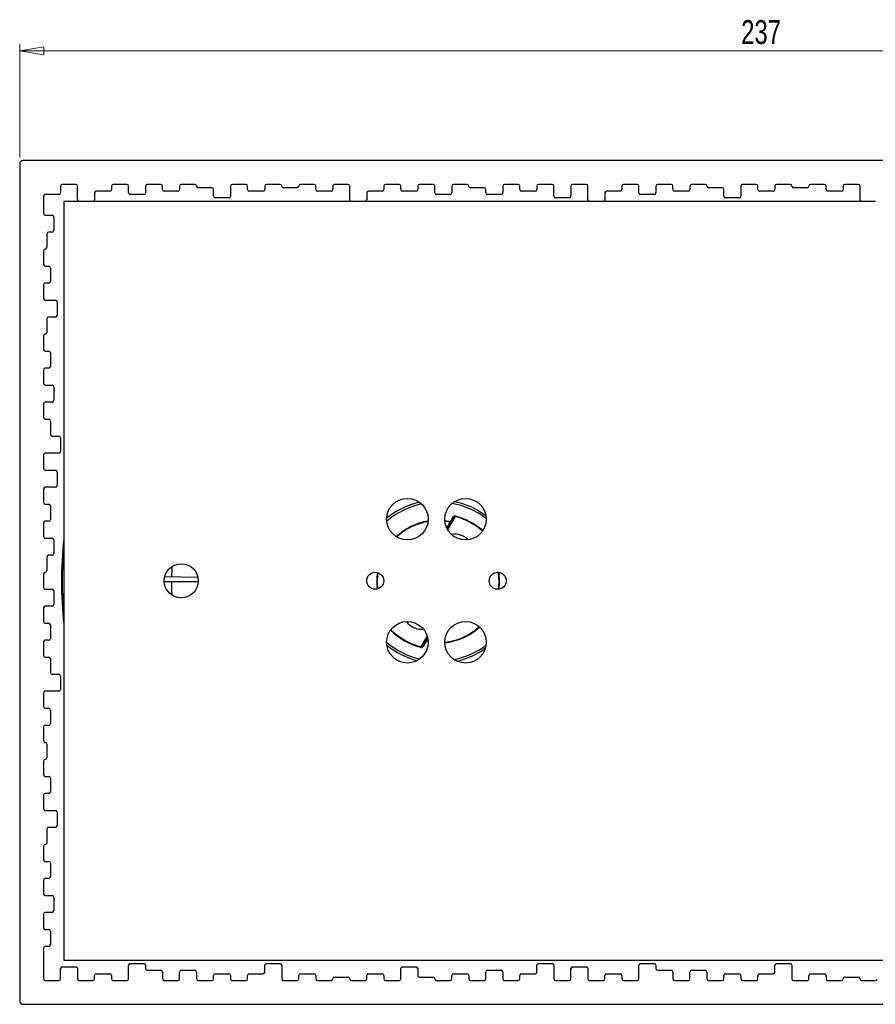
# Model space of a CAD drawing. Header units: millimetres. Extents: x 516 to 1010, y 396 to 781.
# Tile 2 of 4: x 516 to 642, y 636 to 781. Entities that reach past the tile are written whole.
import ezdxf

# ---------------------------------------------------------------- set-up
doc = ezdxf.new("R2010")
doc.units = ezdxf.units.MM
doc.styles.add('SLDTEXTSTYLE0', font='TXT', dxfattribs={"width": 0.75})
doc.dimstyles.new('SLDDIMSTYLE0', dxfattribs={"dimtxt": 3.5, "dimasz": 3.556, "dimexe": 0, "dimexo": 0.0625, "dimgap": 0.875, "dimtad": 1, "dimdec": 0, "dimrnd": 1e-09, "dimzin": 12, "dimdsep": 46, "dimtxsty": 'SLDTEXTSTYLE0', "dimblk1": 'CLOSED', "dimblk2": 'CLOSED', "dimsah": 1, "dimcen": 0.09, "dimadec": 0, "dimazin": 3, "dimtfac": 1, "dimtdec": 0, "dimtofl": 0, "dimtmove": 0, "dimatfit": 3, "dimldrblk": 'CLOSED', "dimfxl": 0, "dimfrac": 2, "dimtolj": 1, "dimtzin": 12, "dimarcsym": 0})

# ---------------------------------------------------------------- blocks, each defined once
blk = doc.blocks.new('_Closed')
at = {"color": 0, "linetype": 'ByBlock', "lineweight": -2}
for p, q in [((-1, 0.166667), (0, 0)), ((-1, 0.166667), (-1, -0.166667)), ((0, 0), (-1, -0.166667)), ((0, 0), (-1, 0))]:
    blk.add_line(p, q, dxfattribs=at)
blk = doc.blocks.new('_D_1')
at = {"color": 7, "linetype": 'Continuous', "lineweight": 0}
for p, q in [((516.12, 760.47), (516.12, 777.1)), ((753.12, 760.47), (753.12, 777.1)), ((516.12, 776.1), (753.12, 776.1))]:
    blk.add_line(p, q, dxfattribs=at)
at = {"color": 7, "linetype": 'Continuous', "lineweight": 18, "xscale": 3.556, "yscale": 3.556, "rotation": 180.0000000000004}
blk.add_blockref('_Closed', (516.12, 776.1, -67.5), dxfattribs=at)
at = {"color": 7, "linetype": 'Continuous', "lineweight": 18, "xscale": 3.556, "yscale": 3.556}
blk.add_blockref('_Closed', (753.12, 776.1, -67.5), dxfattribs=at)
at = {"color": 7, "linetype": 'Continuous', "lineweight": 18, "insert": (622.15, 780.61), "char_height": 3.5, "attachment_point": 1, "style": 'SLDTEXTSTYLE0'}
blk.add_mtext('237', dxfattribs=at)

msp = doc.modelspace()

# ---------------------------------------------------------------- linework, layer by layer
at = {"color": 7, "linetype": 'Continuous', "lineweight": 25}
for p, q in [((752.62, 759.97), (516.62, 759.97)), ((516.12, 759.47), (516.12, 636.47)), ((522.12, 756.22), (522.12, 755.22)), ((524.37, 756.47), (522.37, 756.47)), ((524.62, 754.22), (524.62, 756.22)), ((529.37, 755.47), (527.37, 755.47)), ((529.62, 756.22), (529.62, 755.72)), ((531.87, 756.47), (529.87, 756.47)), ((532.12, 755.22), (532.12, 756.22)), ((534.62, 756.22), (534.62, 755.22)), ((536.87, 756.47), (534.87, 756.47)), ((537.12, 755.72), (537.12, 756.22)), ((539.37, 755.47), (537.37, 755.47)), ((539.62, 756.22), (539.62, 755.72)), ((541.87, 756.47), (539.87, 756.47)), ((544.37, 755.97), (542.37, 755.97)), ((544.62, 754.72), (544.62, 755.72)), ((547.12, 756.22), (547.12, 754.72)), ((549.37, 756.47), (547.37, 756.47)), ((549.62, 755.72), (549.62, 756.22)), ((551.87, 755.47), (549.87, 755.47)), ((552.12, 756.22), (552.12, 755.72)), ((554.37, 756.47), (552.37, 756.47)), ((556.87, 755.97), (554.87, 755.97)), ((559.37, 756.47), (557.37, 756.47)), ((559.62, 755.72), (559.62, 756.22)), ((561.87, 755.47), (559.87, 755.47)), ((562.12, 756.22), (562.12, 755.72)), ((564.37, 756.47), (562.37, 756.47)), ((564.62, 754.22), (564.62, 756.22)), ((569.37, 755.47), (567.37, 755.47)), ((569.62, 756.22), (569.62, 755.72)), ((571.87, 756.47), (569.87, 756.47)), ((572.12, 755.72), (572.12, 756.22)), ((574.37, 755.47), (572.37, 755.47)), ((574.62, 756.22), (574.62, 755.72)), ((576.87, 756.47), (574.87, 756.47)), ((577.12, 755.22), (577.12, 756.22)), ((579.62, 756.22), (579.62, 755.22)), ((581.87, 756.47), (579.87, 756.47)), ((584.37, 755.97), (582.37, 755.97)), ((584.62, 755.22), (584.62, 755.72)), ((587.12, 756.22), (587.12, 755.22)), ((589.37, 756.47), (587.37, 756.47)), ((589.62, 755.72), (589.62, 756.22)), ((591.87, 755.47), (589.87, 755.47)), ((592.12, 756.22), (592.12, 755.72)), ((594.37, 756.47), (592.37, 756.47)), ((594.62, 754.72), (594.62, 756.22)), ((597.12, 756.22), (597.12, 754.72)), ((599.37, 756.47), (597.37, 756.47)), ((599.62, 754.22), (599.62, 756.22)), ((604.37, 755.47), (602.37, 755.47)), ((604.62, 756.22), (604.62, 755.72)), ((606.87, 756.47), (604.87, 756.47)), ((607.12, 755.22), (607.12, 756.22)), ((609.62, 756.22), (609.62, 755.22)), ((611.87, 756.47), (609.87, 756.47)), ((612.12, 755.72), (612.12, 756.22)), ((614.37, 755.47), (612.37, 755.47)), ((614.62, 756.22), (614.62, 755.72)), ((616.87, 756.47), (614.87, 756.47)), ((619.37, 755.97), (617.37, 755.97)), ((619.62, 754.72), (619.62, 755.72)), ((622.12, 756.22), (622.12, 754.72)), ((624.37, 756.47), (622.37, 756.47)), ((624.62, 755.72), (624.62, 756.22)), ((626.87, 755.47), (624.87, 755.47)), ((627.12, 756.22), (627.12, 755.72)), ((629.37, 756.47), (627.37, 756.47)), ((631.87, 755.97), (629.87, 755.97)), ((634.37, 756.47), (632.37, 756.47)), ((634.62, 755.72), (634.62, 756.22)), ((636.87, 755.47), (634.87, 755.47)), ((637.12, 756.22), (637.12, 755.72)), ((639.37, 756.47), (637.37, 756.47)), ((639.62, 754.22), (639.62, 756.22)), ((519.62, 754.72), (519.62, 752.22)), ((521.87, 754.97), (519.87, 754.97)), ((522.62, 753.97), (522.62, 642.47)), ((524.87, 753.97), (522.62, 753.97)), ((526.87, 753.97), (524.87, 753.97)), ((564.87, 753.97), (526.87, 753.97)), ((527.12, 755.22), (527.12, 754.22)), ((534.37, 754.97), (532.37, 754.97)), ((546.87, 754.47), (544.87, 754.47)), ((566.87, 753.97), (564.87, 753.97)), ((599.87, 753.97), (566.87, 753.97)), ((567.12, 755.22), (567.12, 754.22)), ((579.37, 754.97), (577.37, 754.97)), ((586.87, 754.97), (584.87, 754.97)), ((596.87, 754.47), (594.87, 754.47)), ((601.87, 753.97), (599.87, 753.97)), ((639.87, 753.97), (601.87, 753.97)), ((602.12, 755.22), (602.12, 754.22)), ((609.37, 754.97), (607.37, 754.97)), ((621.87, 754.47), (619.87, 754.47)), ((641.87, 753.97), (639.87, 753.97)), ((519.87, 751.97), (520.87, 751.97)), ((521.12, 751.72), (521.12, 749.72)), ((520.12, 749.22), (520.12, 747.22)), ((520.87, 749.47), (520.37, 749.47)), ((519.62, 746.72), (519.62, 744.72)), ((519.87, 744.47), (520.37, 744.47)), ((520.62, 744.22), (520.62, 742.22)), ((519.62, 741.72), (519.62, 739.72)), ((520.37, 741.97), (519.87, 741.97)), ((519.87, 739.47), (521.37, 739.47)), ((521.62, 739.22), (521.62, 737.22)), ((520.12, 736.72), (520.12, 734.72)), ((521.37, 736.97), (520.37, 736.97)), ((519.62, 734.22), (519.62, 732.22)), ((519.87, 731.97), (520.37, 731.97)), ((520.62, 731.72), (520.62, 729.72)), ((520.37, 729.47), (519.87, 729.47)), ((519.62, 729.22), (519.62, 727.22)), ((519.87, 726.97), (520.87, 726.97)), ((521.12, 726.72), (521.12, 724.72)), ((519.62, 724.22), (519.62, 722.22)), ((520.87, 724.47), (519.87, 724.47)), ((519.87, 721.97), (520.37, 721.97)), ((520.62, 721.72), (520.62, 719.72)), ((520.87, 719.47), (521.87, 719.47)), ((522.12, 719.22), (522.12, 717.22)), ((519.62, 716.72), (519.62, 714.72)), ((521.87, 716.97), (519.87, 716.97)), ((519.87, 714.47), (521.37, 714.47)), ((521.62, 714.22), (521.62, 712.22)), ((521.37, 711.97), (519.87, 711.97)), ((519.62, 711.72), (519.62, 709.72)), ((519.87, 709.47), (520.37, 709.47)), ((520.62, 709.22), (520.62, 707.22)), ((580.1, 707.66), (580.12, 707.73)), ((583.63, 708.46), (584.64, 707.81)), ((519.62, 706.72), (519.62, 704.72)), ((520.37, 706.97), (519.87, 706.97)), ((579.49, 706.8), (578.94, 705.85)), ((579.4, 706.85), (579.42, 706.92)), ((579.4, 706.85), (579.49, 706.8)), ((519.87, 704.47), (520.87, 704.47)), ((521.12, 704.22), (521.12, 702.22)), ((520.87, 701.97), (520.37, 701.97)), ((520.12, 701.72), (520.12, 699.72)), ((519.62, 699.22), (519.62, 697.22)), ((537.37, 698.12), (542.36, 698.12)), ((537.44, 698.83), (542.31, 698.73)), ((519.87, 696.97), (520.87, 696.97)), ((521.12, 696.72), (521.12, 694.72)), ((519.62, 694.22), (519.62, 692.22)), ((520.87, 694.47), (519.87, 694.47)), ((519.87, 691.97), (520.37, 691.97)), ((520.62, 691.72), (520.62, 689.72)), ((519.62, 689.22), (519.62, 687.22)), ((520.37, 689.47), (519.87, 689.47)), ((575.74, 689.35), (576.06, 689.9)), ((575.74, 689.35), (575.83, 689.3)), ((575.81, 689.23), (575.83, 689.3)), ((575.11, 688.43), (575.13, 688.49)), ((519.87, 686.97), (520.37, 686.97)), ((520.62, 686.72), (520.62, 684.72)), ((520.87, 684.47), (521.87, 684.47)), ((522.12, 684.22), (522.12, 682.22)), ((519.62, 681.72), (519.62, 679.72)), ((521.87, 681.97), (519.87, 681.97)), ((519.87, 679.47), (520.37, 679.47)), ((520.62, 679.22), (520.62, 677.22)), ((519.62, 676.72), (519.62, 674.72)), ((520.37, 676.97), (519.87, 676.97)), ((520.12, 674.22), (520.12, 672.22)), ((519.62, 671.72), (519.62, 669.72)), ((519.87, 669.47), (520.37, 669.47)), ((520.62, 669.22), (520.62, 667.22)), ((519.62, 666.72), (519.62, 664.72)), ((520.37, 666.97), (519.87, 666.97)), ((519.87, 664.47), (521.37, 664.47)), ((521.62, 664.22), (521.62, 662.22)), ((520.12, 661.72), (520.12, 659.72)), ((521.37, 661.97), (520.37, 661.97)), ((519.62, 659.22), (519.62, 657.22)), ((519.87, 656.97), (520.37, 656.97)), ((520.62, 656.72), (520.62, 654.72)), ((519.62, 654.22), (519.62, 652.22)), ((520.37, 654.47), (519.87, 654.47)), ((519.87, 651.97), (520.87, 651.97)), ((521.12, 651.72), (521.12, 649.72)), ((519.62, 649.22), (519.62, 647.22)), ((520.87, 649.47), (519.87, 649.47)), ((519.87, 646.97), (520.37, 646.97)), ((520.62, 646.72), (520.62, 644.72)), ((519.62, 644.22), (519.62, 639.72)), ((520.37, 644.47), (519.87, 644.47)), ((522.62, 642.47), (747.12, 642.47)), ((522.12, 639.72), (522.12, 641.22)), ((522.37, 641.47), (524.37, 641.47)), ((524.62, 641.22), (524.62, 639.72)), ((532.12, 639.72), (532.12, 641.72)), ((532.37, 641.97), (534.37, 641.97)), ((534.62, 641.72), (534.62, 641.22)), ((552.12, 640.72), (552.12, 641.72)), ((552.37, 641.97), (554.37, 641.97)), ((554.62, 641.72), (554.62, 639.72)), ((572.12, 639.72), (572.12, 641.22)), ((572.37, 641.47), (574.37, 641.47)), ((574.62, 641.22), (574.62, 640.22)), ((592.12, 640.72), (592.12, 641.72)), ((592.37, 641.97), (594.37, 641.97)), ((594.62, 641.72), (594.62, 639.72)), ((597.12, 639.72), (597.12, 641.22)), ((597.37, 641.47), (599.37, 641.47)), ((599.62, 641.22), (599.62, 639.72)), ((607.12, 639.72), (607.12, 641.72)), ((607.37, 641.97), (609.37, 641.97)), ((609.62, 641.72), (609.62, 641.22)), ((627.12, 640.72), (627.12, 641.72)), ((627.37, 641.97), (629.37, 641.97)), ((629.62, 641.72), (629.62, 639.72)), ((527.12, 639.72), (527.12, 640.22)), ((527.37, 640.47), (529.37, 640.47)), ((529.62, 640.22), (529.62, 639.72)), ((534.87, 640.97), (536.87, 640.97)), ((537.12, 640.72), (537.12, 639.72)), ((539.62, 639.72), (539.62, 640.72)), ((539.87, 640.97), (541.87, 640.97)), ((542.12, 640.72), (542.12, 639.72)), ((544.62, 639.72), (544.62, 640.22)), ((544.87, 640.47), (546.87, 640.47)), ((547.12, 640.22), (547.12, 639.72)), ((549.62, 639.72), (549.62, 640.22)), ((549.87, 640.47), (551.87, 640.47)), ((557.12, 639.72), (557.12, 640.22)), ((557.37, 640.47), (559.37, 640.47)), ((559.62, 640.22), (559.62, 639.72)), ((562.37, 639.97), (564.37, 639.97)), ((567.12, 639.72), (567.12, 640.22)), ((567.37, 640.47), (569.37, 640.47)), ((569.62, 640.22), (569.62, 639.72)), ((574.87, 639.97), (576.87, 639.97)), ((579.62, 639.72), (579.62, 640.22)), ((579.87, 640.47), (581.87, 640.47)), ((582.12, 640.22), (582.12, 639.72)), ((584.62, 639.72), (584.62, 640.72)), ((584.87, 640.97), (586.87, 640.97)), ((587.12, 640.72), (587.12, 639.72)), ((589.62, 639.72), (589.62, 640.22)), ((589.87, 640.47), (591.87, 640.47)), ((602.12, 639.72), (602.12, 640.22)), ((602.37, 640.47), (604.37, 640.47)), ((604.62, 640.22), (604.62, 639.72)), ((609.87, 640.97), (611.87, 640.97)), ((612.12, 640.72), (612.12, 639.72)), ((614.62, 639.72), (614.62, 640.72)), ((614.87, 640.97), (616.87, 640.97)), ((617.12, 640.72), (617.12, 639.72)), ((619.62, 639.72), (619.62, 640.22)), ((619.87, 640.47), (621.87, 640.47)), ((622.12, 640.22), (622.12, 639.72)), ((624.62, 639.72), (624.62, 640.22)), ((624.87, 640.47), (626.87, 640.47)), ((632.12, 639.72), (632.12, 640.22)), ((632.37, 640.47), (634.37, 640.47)), ((634.62, 640.22), (634.62, 639.72)), ((637.37, 639.97), (639.37, 639.97)), ((519.87, 639.47), (521.87, 639.47)), ((524.87, 639.47), (526.87, 639.47)), ((529.87, 639.47), (531.87, 639.47)), ((537.37, 639.47), (539.37, 639.47)), ((542.37, 639.47), (544.37, 639.47)), ((547.37, 639.47), (549.37, 639.47)), ((554.87, 639.47), (556.87, 639.47)), ((559.87, 639.47), (561.87, 639.47)), ((564.87, 639.47), (566.87, 639.47)), ((569.87, 639.47), (571.87, 639.47)), ((577.37, 639.47), (579.37, 639.47)), ((582.37, 639.47), (584.37, 639.47)), ((587.37, 639.47), (589.37, 639.47)), ((594.87, 639.47), (596.87, 639.47)), ((599.87, 639.47), (601.87, 639.47)), ((604.87, 639.47), (606.87, 639.47)), ((612.37, 639.47), (614.37, 639.47)), ((617.37, 639.47), (619.37, 639.47)), ((622.37, 639.47), (624.37, 639.47)), ((629.87, 639.47), (631.87, 639.47)), ((634.87, 639.47), (636.87, 639.47)), ((639.87, 639.47), (641.87, 639.47)), ((516.62, 635.97), (752.62, 635.97))]:
    msp.add_line(p, q, dxfattribs=at)
at = {"color": 8, "linetype": 'Continuous', "lineweight": 25}
for p, q in [((580.1, 707.66), (578.99, 705.75)), ((578.59, 707.05), (579.42, 706.92)), ((579.4, 706.85), (578.6, 706.98)), ((578.88, 705.96), (579.4, 706.85)), ((575.13, 688.49), (576.02, 690.04)), ((576.14, 689.17), (575.81, 689.23)), ((576.09, 689.75), (575.83, 689.3)), ((575.83, 689.3), (576.14, 689.24))]:
    msp.add_line(p, q, dxfattribs=at)
at = {"color": 7, "linetype": 'Continuous', "lineweight": 25, "flags": 128}
for points in [[(579.88, 707.48), (579.88, 707.49), (579.89, 707.51), (579.88, 707.53), (579.87, 707.54), (579.86, 707.56), (579.85, 707.57), (579.83, 707.59), (579.81, 707.6)], [(579.49, 706.8), (579.5, 706.82), (579.5, 706.84), (579.49, 706.85), (579.48, 706.87), (579.47, 706.89), (579.46, 706.9), (579.44, 706.91), (579.42, 706.92)], [(538.5, 700.32), (538.48, 700), (538.44, 698.81)], [(538.43, 698.12), (538.45, 696.93), (538.48, 696.14)], [(575.81, 689.23), (575.79, 689.24), (575.77, 689.25), (575.76, 689.27), (575.74, 689.28), (575.74, 689.3), (575.73, 689.32), (575.73, 689.33), (575.74, 689.35)], [(575.42, 688.56), (575.4, 688.57), (575.38, 688.58), (575.37, 688.59), (575.35, 688.61), (575.35, 688.63), (575.34, 688.65), (575.34, 688.66), (575.35, 688.68)]]:
    msp.add_lwpolyline(points, dxfattribs=at)
at = {"color": 8, "linetype": 'Continuous', "lineweight": 25, "flags": 128}
msp.add_lwpolyline([(570.04, 689.18), (570.38, 688.91), (571.76, 687.97)], dxfattribs=at)
at = {"color": 7, "linetype": 'Continuous', "lineweight": 25}
for centre, radius in [((573.09, 707.27), 3.05), ((581.64, 707.27), 3.05), ((539.87, 698.22), 2.5), ((568.37, 698.22), 1.25), ((586.37, 698.22), 1.25), ((573.09, 689.18), 3.05), ((581.64, 689.18), 3.05)]:
    msp.add_circle(centre, radius, dxfattribs=at)
for centre, radius, start, end in [((516.62, 759.47), 0.5, 90, 180), ((522.37, 756.22), 0.25, 90, 180), ((524.37, 756.22), 0.25, 0, 90), ((527.37, 755.22), 0.25, 90, 180), ((529.37, 755.72), 0.25, 270, 360), ((529.87, 756.22), 0.25, 90, 180), ((531.87, 756.22), 0.25, 360, 90), ((534.87, 756.22), 0.25, 90, 180), ((536.87, 756.22), 0.25, 360, 90), ((537.37, 755.72), 0.25, 180, 270), ((539.37, 755.72), 0.25, 270, 0), ((539.87, 756.22), 0.25, 90, 180), ((541.87, 756.22), 0.25, 0, 90), ((542.37, 756.22), 0.25, 180, 270), ((544.37, 755.72), 0.25, 0, 90), ((547.37, 756.22), 0.25, 90, 180), ((549.37, 756.22), 0.25, 0, 90), ((549.87, 755.72), 0.25, 180, 270), ((551.87, 755.72), 0.25, 270, 0), ((552.37, 756.22), 0.25, 90, 180), ((554.37, 756.22), 0.25, 360, 90), ((554.87, 756.22), 0.25, 180, 270), ((556.87, 756.22), 0.25, 270, 0), ((557.37, 756.22), 0.25, 90, 180), ((559.37, 756.22), 0.25, 0, 90), ((559.87, 755.72), 0.25, 180, 270), ((561.87, 755.72), 0.25, 270, 360), ((562.37, 756.22), 0.25, 90, 180), ((564.37, 756.22), 0.25, 360, 90), ((567.37, 755.22), 0.25, 90, 180), ((569.37, 755.72), 0.25, 270, 360), ((569.87, 756.22), 0.25, 90, 180), ((571.87, 756.22), 0.25, 0, 90), ((572.37, 755.72), 0.25, 180, 270), ((574.37, 755.72), 0.25, 270, 0), ((574.87, 756.22), 0.25, 90, 180), ((576.87, 756.22), 0.25, 0, 90), ((579.87, 756.22), 0.25, 90, 180), ((581.87, 756.22), 0.25, 0, 90), ((582.37, 756.22), 0.25, 180, 270), ((584.37, 755.72), 0.25, 0, 90), ((587.37, 756.22), 0.25, 90, 180), ((589.37, 756.22), 0.25, 0, 90), ((589.87, 755.72), 0.25, 180, 270), ((591.87, 755.72), 0.25, 270, 360), ((592.37, 756.22), 0.25, 90, 180), ((594.37, 756.22), 0.25, 0, 90), ((597.37, 756.22), 0.25, 90, 180), ((599.37, 756.22), 0.25, 0, 90), ((602.37, 755.22), 0.25, 90, 180), ((604.37, 755.72), 0.25, 270, 360), ((604.87, 756.22), 0.25, 90, 180), ((606.87, 756.22), 0.25, 360, 90), ((609.87, 756.22), 0.25, 90, 180), ((611.87, 756.22), 0.25, 0, 90), ((612.37, 755.72), 0.25, 180, 270), ((614.37, 755.72), 0.25, 270, 360), ((614.87, 756.22), 0.25, 90, 180), ((616.87, 756.22), 0.25, 360, 90), ((617.37, 756.22), 0.25, 180, 270), ((619.37, 755.72), 0.25, 0, 90), ((622.37, 756.22), 0.25, 90, 180), ((624.37, 756.22), 0.25, 360, 90), ((624.87, 755.72), 0.25, 180, 270), ((626.87, 755.72), 0.25, 270, 0), ((627.37, 756.22), 0.25, 90, 180), ((629.37, 756.22), 0.25, 0, 90), ((629.87, 756.22), 0.25, 180, 270), ((631.87, 756.22), 0.25, 270, 0), ((632.37, 756.22), 0.25, 90, 180), ((634.37, 756.22), 0.25, 360, 90), ((634.87, 755.72), 0.25, 180, 270), ((636.87, 755.72), 0.25, 270, 0), ((637.37, 756.22), 0.25, 90, 180), ((639.37, 756.22), 0.25, 0, 90), ((519.87, 754.72), 0.25, 90, 180), ((521.87, 755.22), 0.25, 270, 360), ((524.87, 754.22), 0.25, 180, 270), ((526.87, 754.22), 0.25, 270, 360), ((532.37, 755.22), 0.25, 180, 270), ((534.37, 755.22), 0.25, 270, 0), ((544.87, 754.72), 0.25, 180, 270), ((546.87, 754.72), 0.25, 270, 0), ((564.87, 754.22), 0.25, 180, 270), ((566.87, 754.22), 0.25, 270, 360), ((577.37, 755.22), 0.25, 180, 270), ((579.37, 755.22), 0.25, 270, 0), ((584.87, 755.22), 0.25, 180, 270), ((586.87, 755.22), 0.25, 270, 360), ((594.87, 754.72), 0.25, 180, 270), ((596.87, 754.72), 0.25, 270, 360), ((599.87, 754.22), 0.25, 180, 270), ((601.87, 754.22), 0.25, 270, 360), ((607.37, 755.22), 0.25, 180, 270), ((609.37, 755.22), 0.25, 270, 0), ((619.87, 754.72), 0.25, 180, 270), ((621.87, 754.72), 0.25, 270, 0), ((639.87, 754.22), 0.25, 180, 270), ((519.87, 752.22), 0.25, 180, 270), ((520.87, 751.72), 0.25, 0, 90), ((520.87, 749.72), 0.25, 270, 0), ((520.37, 749.22), 0.25, 90, 180), ((519.87, 746.72), 0.25, 90, 180), ((519.87, 747.22), 0.25, 270, 0), ((519.87, 744.72), 0.25, 180, 270), ((520.37, 744.22), 0.25, 360, 90), ((519.87, 741.72), 0.25, 90, 180), ((520.37, 742.22), 0.25, 270, 360), ((519.87, 739.72), 0.25, 180, 270), ((521.37, 739.22), 0.25, 0, 90), ((520.37, 736.72), 0.25, 90, 180), ((521.37, 737.22), 0.25, 270, 0), ((519.87, 734.22), 0.25, 90, 180), ((519.87, 734.72), 0.25, 270, 360), ((519.87, 732.22), 0.25, 180, 270), ((520.37, 731.72), 0.25, 0, 90), ((519.87, 729.22), 0.25, 90, 180), ((520.37, 729.72), 0.25, 270, 0), ((519.87, 727.22), 0.25, 180, 270), ((520.87, 726.72), 0.25, 0, 90), ((519.87, 724.22), 0.25, 90, 180), ((520.87, 724.72), 0.25, 270, 360), ((519.87, 722.22), 0.25, 180, 270), ((520.37, 721.72), 0.25, 0, 90), ((520.87, 719.72), 0.25, 180, 270), ((521.87, 719.22), 0.25, 0, 90), ((519.87, 716.72), 0.25, 90, 180), ((521.87, 717.22), 0.25, 270, 0), ((519.87, 714.72), 0.25, 180, 270), ((521.37, 714.22), 0.25, 0, 90), ((519.87, 711.72), 0.25, 90, 180), ((521.37, 712.22), 0.25, 270, 360), ((519.87, 709.72), 0.25, 180, 270), ((520.37, 709.22), 0.25, 0, 90), ((577.61, 698.08), 12, 103.2903, 129.097), ((577.61, 698.08), 12, 59.9321, 78.5436), ((519.87, 706.72), 0.25, 90, 180), ((520.37, 707.22), 0.25, 270, 360), ((519.87, 704.72), 0.25, 180, 270), ((580.12, 702.4), 2.65, 43.8829, 101.4494), ((520.87, 704.22), 0.25, 0, 90), ((577.61, 698.08), 55.35, 173.5425, 186.4575), ((520.37, 701.72), 0.25, 90, 180), ((520.87, 702.22), 0.25, 270, 0), ((519.87, 699.22), 0.25, 90, 180), ((519.87, 699.72), 0.25, 270, 0), ((519.87, 697.22), 0.25, 180, 270), ((520.87, 696.72), 0.25, 0, 90), ((520.87, 694.72), 0.25, 270, 0), ((519.87, 694.22), 0.25, 90, 180), ((519.87, 692.22), 0.25, 180, 270), ((520.37, 691.72), 0.25, 0, 90), ((575.11, 693.75), 2.65, 215.0483, 277.3444), ((519.87, 689.22), 0.25, 90, 180), ((520.37, 689.72), 0.25, 270, 0), ((577.61, 698.08), 12, 231.0852, 255.0386), ((577.61, 698.08), 12, 283.3454, 305.3211), ((519.87, 687.22), 0.25, 180, 270), ((520.37, 686.72), 0.25, 0, 90), ((520.87, 684.72), 0.25, 180, 270), ((521.87, 684.22), 0.25, 0, 90), ((519.87, 681.72), 0.25, 90, 180), ((521.87, 682.22), 0.25, 270, 0), ((519.87, 679.72), 0.25, 180, 270), ((520.37, 679.22), 0.25, 0, 90), ((520.37, 677.22), 0.25, 270, 360), ((519.87, 676.72), 0.25, 90, 180), ((519.87, 674.72), 0.25, 180, 270), ((519.87, 674.22), 0.25, 360, 90), ((519.87, 671.72), 0.25, 90, 180), ((519.87, 672.22), 0.25, 270, 360), ((519.87, 669.72), 0.25, 180, 270), ((520.37, 669.22), 0.25, 0, 90), ((520.37, 667.22), 0.25, 270, 0), ((519.87, 666.72), 0.25, 90, 180), ((519.87, 664.72), 0.25, 180, 270), ((521.37, 664.22), 0.25, 0, 90), ((520.37, 661.72), 0.25, 90, 180), ((521.37, 662.22), 0.25, 270, 0), ((519.87, 659.22), 0.25, 90, 180), ((519.87, 659.72), 0.25, 270, 0), ((519.87, 657.22), 0.25, 180, 270), ((520.37, 656.72), 0.25, 0, 90), ((519.87, 654.22), 0.25, 90, 180), ((520.37, 654.72), 0.25, 270, 0), ((519.87, 652.22), 0.25, 180, 270), ((520.87, 651.72), 0.25, 0, 90), ((520.87, 649.72), 0.25, 270, 360), ((519.87, 649.22), 0.25, 90, 180), ((519.87, 647.22), 0.25, 180, 270), ((520.37, 646.72), 0.25, 0, 90), ((519.87, 644.22), 0.25, 90, 180), ((520.37, 644.72), 0.25, 270, 0), ((522.37, 641.22), 0.25, 90, 180), ((524.37, 641.22), 0.25, 0, 90), ((532.37, 641.72), 0.25, 90, 180), ((534.37, 641.72), 0.25, 0, 90), ((534.87, 641.22), 0.25, 180, 270), ((552.37, 641.72), 0.25, 90, 180), ((554.37, 641.72), 0.25, 0, 90), ((572.37, 641.22), 0.25, 90, 180), ((574.37, 641.22), 0.25, 0, 90), ((592.37, 641.72), 0.25, 90, 180), ((594.37, 641.72), 0.25, 0, 90), ((597.37, 641.22), 0.25, 90, 180), ((599.37, 641.22), 0.25, 0, 90), ((607.37, 641.72), 0.25, 90, 180), ((609.37, 641.72), 0.25, 0, 90), ((609.87, 641.22), 0.25, 180, 270), ((627.37, 641.72), 0.25, 90, 180), ((629.37, 641.72), 0.25, 360, 90), ((519.87, 639.72), 0.25, 180, 270), ((521.87, 639.72), 0.25, 270, 0), ((524.87, 639.72), 0.25, 180, 270), ((526.87, 639.72), 0.25, 270, 0), ((527.37, 640.22), 0.25, 90, 180), ((529.37, 640.22), 0.25, 0, 90), ((529.87, 639.72), 0.25, 180, 270), ((531.87, 639.72), 0.25, 270, 0), ((536.87, 640.72), 0.25, 0, 90), ((537.37, 639.72), 0.25, 180, 270), ((539.37, 639.72), 0.25, 270, 0), ((539.87, 640.72), 0.25, 90, 180), ((541.87, 640.72), 0.25, 0, 90), ((542.37, 639.72), 0.25, 180, 270), ((544.37, 639.72), 0.25, 270, 0), ((544.87, 640.22), 0.25, 90, 180), ((546.87, 640.22), 0.25, 0, 90), ((547.37, 639.72), 0.25, 180, 270), ((549.37, 639.72), 0.25, 270, 0), ((549.87, 640.22), 0.25, 90, 180), ((551.87, 640.72), 0.25, 270, 0), ((554.87, 639.72), 0.25, 180, 270), ((556.87, 639.72), 0.25, 270, 0), ((557.37, 640.22), 0.25, 90, 180), ((559.37, 640.22), 0.25, 0, 90), ((559.87, 639.72), 0.25, 180, 270), ((561.87, 639.72), 0.25, 270, 0), ((562.37, 639.72), 0.25, 90, 180), ((564.37, 639.72), 0.25, 0, 90), ((564.87, 639.72), 0.25, 180, 270), ((566.87, 639.72), 0.25, 270, 0), ((567.37, 640.22), 0.25, 90, 180), ((569.37, 640.22), 0.25, 0, 90), ((569.87, 639.72), 0.25, 180, 270), ((571.87, 639.72), 0.25, 270, 0), ((574.87, 640.22), 0.25, 180, 270), ((576.87, 639.72), 0.25, 0, 90), ((577.37, 639.72), 0.25, 180, 270), ((579.37, 639.72), 0.25, 270, 360), ((579.87, 640.22), 0.25, 90, 180), ((581.87, 640.22), 0.25, 0, 90), ((582.37, 639.72), 0.25, 180, 270), ((584.37, 639.72), 0.25, 270, 0), ((584.87, 640.72), 0.25, 90, 180), ((586.87, 640.72), 0.25, 0, 90), ((587.37, 639.72), 0.25, 180, 270), ((589.37, 639.72), 0.25, 270, 0), ((589.87, 640.22), 0.25, 90, 180), ((591.87, 640.72), 0.25, 270, 360), ((594.87, 639.72), 0.25, 180, 270), ((596.87, 639.72), 0.25, 270, 360), ((599.87, 639.72), 0.25, 180, 270), ((601.87, 639.72), 0.25, 270, 360), ((602.37, 640.22), 0.25, 90, 180), ((604.37, 640.22), 0.25, 0, 90), ((604.87, 639.72), 0.25, 180, 270), ((606.87, 639.72), 0.25, 270, 360), ((611.87, 640.72), 0.25, 0, 90), ((612.37, 639.72), 0.25, 180, 270), ((614.37, 639.72), 0.25, 270, 360), ((614.87, 640.72), 0.25, 90, 180), ((616.87, 640.72), 0.25, 0, 90), ((617.37, 639.72), 0.25, 180, 270), ((619.37, 639.72), 0.25, 270, 0), ((619.87, 640.22), 0.25, 90, 180), ((621.87, 640.22), 0.25, 0, 90), ((622.37, 639.72), 0.25, 180, 270), ((624.37, 639.72), 0.25, 270, 0), ((624.87, 640.22), 0.25, 90, 180), ((626.87, 640.72), 0.25, 270, 0), ((629.87, 639.72), 0.25, 180, 270), ((631.87, 639.72), 0.25, 270, 0), ((632.37, 640.22), 0.25, 90, 180), ((634.37, 640.22), 0.25, 0, 90), ((634.87, 639.72), 0.25, 180, 270), ((636.87, 639.72), 0.25, 270, 0), ((637.37, 639.72), 0.25, 90, 180), ((639.37, 639.72), 0.25, 0, 90), ((639.87, 639.72), 0.25, 180, 270), ((641.87, 639.72), 0.25, 270, 0), ((516.62, 636.47), 0.5, 180, 270)]:
    msp.add_arc(centre, radius, start, end, dxfattribs=at)
at = {"color": 8, "linetype": 'Continuous', "lineweight": 25}
for radius, start, end in [(11.68, 102.0638, 130.3236), (11.68, 52.7367, 79.9792), (9.9, 48.7677, 75.4605), (9.97, 48.8177, 75.4605), (9.03, 99.4548, 132.9326), (8.96, 99.5798, 132.8076), (55.25, 174.5347, 185.4653), (9.03, 171.371, 186.8099), (8.96, 171.4339, 186.7469), (8.96, 352.9775, 8.9451), (9.03, 353.0988, 8.8237), (9.97, 225.4713, 255.4605), (9.9, 225.414, 255.4605), (8.96, 276.2321, 312.4344), (9.03, 276.1899, 312.4766), (11.68, 239.9321, 256.5337), (11.68, 281.5705, 307.096)]:
    msp.add_arc((577.61, 698.08), radius, start, end, dxfattribs=at)
at = {"color": 7, "linetype": 'Continuous', "lineweight": 25}
for points, knots in [([(579.42, 706.92), (579.5, 707.06), (579.63, 707.29), (579.76, 707.51), (579.81, 707.6)], [0, 0, 0, 0, 0.620575, 1, 1, 1, 1]), ([(580.12, 707.73), (580.11, 707.73), (580.09, 707.73), (580.04, 707.74), (579.96, 707.72), (579.87, 707.68), (579.83, 707.62), (579.81, 707.6)], [0, 0, 0, 0, 0.0358119, 0.1788607, 0.3675206, 0.6535412, 1, 1, 1, 1]), ([(579.88, 707.48), (579.9, 707.51), (579.93, 707.56), (580, 707.62), (580.05, 707.65), (580.08, 707.66), (580.1, 707.66), (580.1, 707.66)], [0, 0, 0, 0, 0.374173, 0.673757, 0.854258, 0.973256, 1, 1, 1, 1]), ([(579.88, 707.48), (579.83, 707.39), (579.7, 707.17), (579.57, 706.94), (579.49, 706.8)], [0, 0, 0, 0, 0.379435, 1, 1, 1, 1]), ([(575.35, 688.68), (575.4, 688.76), (575.53, 688.98), (575.66, 689.21), (575.74, 689.35)], [0, 0, 0, 0, 0.379455, 1, 1, 1, 1]), ([(575.81, 689.23), (575.73, 689.09), (575.6, 688.87), (575.47, 688.64), (575.42, 688.56)], [0, 0, 0, 0, 0.620555, 1, 1, 1, 1]), ([(575.11, 688.43), (575.12, 688.43), (575.14, 688.42), (575.19, 688.42), (575.27, 688.43), (575.36, 688.48), (575.4, 688.53), (575.42, 688.56)], [0, 0, 0, 0, 0.035812, 0.178861, 0.367521, 0.653541, 1, 1, 1, 1]), ([(575.35, 688.68), (575.33, 688.65), (575.29, 688.59), (575.23, 688.54), (575.18, 688.51), (575.15, 688.5), (575.13, 688.49), (575.13, 688.49)], [0, 0, 0, 0, 0.374173, 0.673757, 0.854258, 0.973256, 1, 1, 1, 1])]:
    msp.add_open_spline(points, degree=3, knots=knots, dxfattribs=at)

# ---------------------------------------------------------------- dimensions: what is measured, and where the dimension line sits
at = {"color": 7, "linetype": 'Continuous', "lineweight": 18}
dim = msp.add_linear_dim(base=(753.12, 776.1), p1=(516.12, 759.47), p2=(753.12, 759.47), dimstyle='SLDDIMSTYLE0', dxfattribs=at)
dim.commit()
dim.dimension.update_dxf_attribs({"geometry": '_D_1', "text_midpoint": (626.03, 776.1), "dimtype": 160})

doc.saveas('drawing.dxf')
